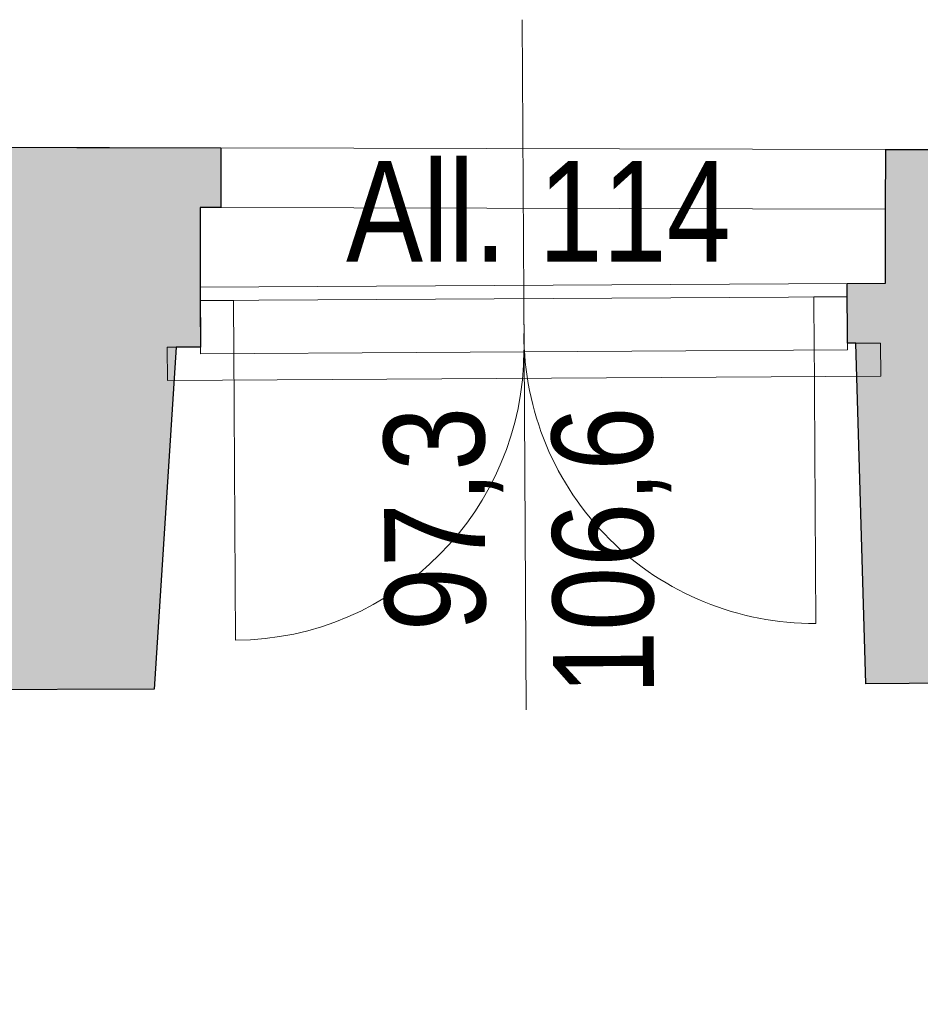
# Model space of a CAD drawing. Extents: x -6068 to 35118, y -17738 to 67348.
# Tile 82 of 88: x 216 to 351, y -130 to 19. Entities that reach past the tile are written whole.
import ezdxf

# ---------------------------------------------------------------- set-up
doc = ezdxf.new("R2010")
doc.units = 0
doc.header["$LTSCALE"] = 15
doc.linetypes.add('Continua', pattern=[0])
doc.linetypes.add('Cui_CONTINU', pattern=[0])
doc.layers.get('0').update_dxf_attribs({"linetype": 'CONTINUOUS'})
for name, color, linetype, lineweight, true_color in [('Baie Architectural - Seuil - NIVEAUX - Style par défaut', 7, 'Continua', 0, 0x000000), ('Enveloppe - NIVEAUX - Style par défaut', 7, 'Continua', 0, 0x000000), ('Fenêtre - Cadre - NIVEAUX - Style par défaut', 7, 'Continua', 0, 0x000000), ('Fenêtre - Mesures - NIVEAUX - Style par défaut', 7, 'Continua', 0, 0x000000), ('Fenêtre - Ouvertures - NIVEAUX - Style par défaut', 7, 'Continua', 0, 0x000000)]:
    doc.layers.add(name, color=color, linetype=linetype, lineweight=lineweight, true_color=true_color)
doc.layers.add('EDL_RDJ murs & cloisons', color=5, linetype='CONTINUOUS')
doc.layers.add('PIS-fond de plan', color=7, linetype='Cui_CONTINU')
doc.styles.add('MtXpl_Arial_Narrow', font='ARIALN.TTF')

# ---------------------------------------------------------------- blocks, each defined once
blk = doc.blocks.new('EDL_RDJ plan_2025 10 17')
at = {"layer": 'EDL_RDJ murs & cloisons', "linetype": 'Continuous', "ltscale": 0.08}
h = blk.add_hatch(color=9, dxfattribs=at)
h.dxf.hatch_style = 1
h.paths.add_polyline_path([(76.38, -258.37), (14.38, -258.7), (14.35, -253.7), (8.13, -253.73), (8.1, -260.3), (-0.9, -260.26), (-0.67, -212.2), (-0.33, -106.1), (0, 0), (260.41, -0.63), (260.38, -9.63), (257.3, -9.62), (257.27, -21.62), (257.32, -30.62), (253.69, -30.65), (250.36, -82.12), (75.45, -82.71), (76.37, -258.37)])
h = blk.add_hatch(color=9, dxfattribs=at)
h.dxf.hatch_style = 1
h.paths.add_polyline_path([(357.47, -81.33), (355.99, -30.03), (354.69, -30.04), (354.64, -21.04), (360.42, -21.01), (360.45, -9.87), (360.47, -0.87), (621.01, -1.52), (620.63, -151.71), (716.03, -151.82), (716.03, -160.82), (708.84, -160.82), (708.94, -171.81), (709.02, -180.81), (708.27, -180.82), (705.96, -229.76), (617.21, -230.56), (619.22, -558.37), (625.22, -558.33), (625.27, -566.33), (619.3, -566.37), (619.69, -662.37), (544.69, -662.67), (544.56, -622.13), (501.35, -622.27), (501.1, -548.77), (534.89, -548.66), (535.66, -363.3), (533.48, -79.97)])
at = {"color": 161, "linetype": 'Continua', "lineweight": 13, "ltscale": 0.1, "true_color": 0x7599ff}
for p, q in [((257.3, -21.62), (354.64, -21.04)), ((257.35, -30.62), (257.3, -21.62)), ((354.64, -21.04), (354.69, -30.04)), ((252.35, -30.65), (257.35, -30.62)), ((252.38, -35.65), (252.35, -30.65)), ((354.69, -30.04), (359.69, -30.01)), ((359.69, -30.01), (359.72, -35.01)), ((359.72, -35.01), (252.38, -35.65))]:
    blk.add_line(p, q, dxfattribs=at)
at = {"layer": 'Baie Architectural - Seuil - NIVEAUX - Style par défaut', "color": 103, "linetype": 'Continua', "lineweight": 5, "ltscale": 0.1, "true_color": 0x49c386}
for p, q in [((360.44, -0.87), (260.41, -0.63)), ((260.38, -9.63), (360.42, -9.87))]:
    blk.add_line(p, q, dxfattribs=at)
at = {"layer": 'EDL_RDJ murs & cloisons', "linetype": 'Continuous', "ltscale": 0.08}
blk.add_lwpolyline([(76.38, -258.37), (14.38, -258.7), (14.35, -253.7), (8.13, -253.73), (8.1, -260.3), (-0.9, -260.26), (-0.67, -212.2), (-0.33, -106.1), (0, 0), (260.41, -0.63), (260.38, -9.63), (257.3, -9.62), (257.27, -21.62), (257.32, -30.62), (253.69, -30.65), (250.36, -82.12), (75.45, -82.71), (76.37, -258.37)], close=True, dxfattribs=at)
for points in [[(357.47, -81.33), (355.99, -30.03), (354.69, -30.04), (354.64, -21.04), (360.42, -21.01), (360.45, -9.87), (360.47, -0.87), (621.01, -1.52)], [(619.69, -662.37), (544.69, -662.67), (544.56, -622.13), (501.35, -622.27), (501.1, -548.77), (534.89, -548.66), (535.66, -363.3), (533.48, -79.97), (357.47, -81.33)]]:
    blk.add_lwpolyline(points, dxfattribs=at)
at = {"layer": 'Enveloppe - NIVEAUX - Style par défaut', "color": 18, "linetype": 'Continua', "lineweight": 20, "ltscale": 0.1, "true_color": 0x000000}
for p, q in [((260.41, -0.63), (0, 0)), ((260.38, -9.63), (260.41, -0.63)), ((360.44, -0.87), (360.42, -9.87)), ((621.01, -1.5), (360.44, -0.87)), ((257.35, -30.62), (257.3, -21.62)), ((354.64, -21.04), (354.69, -30.04)), ((250.36, -82.12), (253.69, -30.65)), ((253.69, -30.65), (257.35, -30.62)), ((354.69, -30.04), (355.99, -30.03)), ((355.99, -30.03), (357.47, -81.33)), ((357.47, -81.33), (533.65, -79.97)), ((75.45, -82.71), (250.36, -82.12))]:
    blk.add_line(p, q, dxfattribs=at)
at = {"layer": 'Fenêtre - Cadre - NIVEAUX - Style par défaut', "color": 161, "linetype": 'Continua', "lineweight": 13, "ltscale": 0.1, "true_color": 0x7599ff}
for p, q in [((257.31, -23.62), (354.65, -23.04)), ((257.31, -23.62), (262.31, -23.59)), ((257.36, -31.62), (257.31, -23.62)), ((257.36, -31.62), (257.31, -23.62)), ((262.31, -23.59), (262.36, -31.59)), ((349.65, -23.07), (354.65, -23.04)), ((349.7, -31.07), (349.65, -23.07)), ((354.65, -23.04), (354.7, -31.04)), ((354.65, -23.04), (354.7, -31.04)), ((354.7, -31.04), (257.36, -31.62)), ((354.7, -31.04), (349.7, -31.07)), ((262.36, -31.59), (257.36, -31.62))]:
    blk.add_line(p, q, dxfattribs=at)
at = {"layer": 'Fenêtre - Mesures - NIVEAUX - Style par défaut', "color": 161, "linetype": 'Continua', "lineweight": 13, "ltscale": 0.1, "true_color": 0x7599ff}
for q in [(305.73, 18.67), (306.35, -85.25)]:
    blk.add_line((306.03, -31.33), q, dxfattribs=at)
at = {"layer": 'Fenêtre - Ouvertures - NIVEAUX - Style par défaut', "color": 161, "linetype": 'Continua', "lineweight": 13, "ltscale": 0.1, "true_color": 0x7599ff}
for p, q in [((262.36, -31.59), (262.31, -23.59)), ((306.03, -31.33), (305.98, -23.33)), ((306.03, -31.33), (305.98, -23.33)), ((349.7, -31.07), (349.65, -23.07)), ((349.68, -28.57), (349.94, -72.24)), ((262.35, -31.09), (262.61, -74.76))]:
    blk.add_line(p, q, dxfattribs=at)
at = {"layer": 'Fenêtre - Ouvertures - NIVEAUX - Style par défaut', "color": 161, "linetype": 'Continua', "lineweight": 5, "ltscale": 0.1, "true_color": 0x7599ff}
for centre, start, end in [((349.68, -28.57), 180, 270.3433), ((262.35, -31.09), 270.3432, 0)]:
    blk.add_arc(centre, 43.67, start, end, dxfattribs=at)
at = {"layer": 'Fenêtre - Mesures - NIVEAUX - Style par défaut', "color": 161, "linetype": 'Continuous', "true_color": 0x7599ff, "style": 'MtXpl_Arial_Narrow'}
blk.add_text('All. 114', height=15.153, dxfattribs=at).set_placement((279.26, -17.76))
for s, p in [('106,6', (325.59, -82.98)), ('97,3', (300.24, -73.36))]:
    blk.add_text(s, height=15.153, rotation=90.3432, dxfattribs=at).set_placement(p)

msp = doc.modelspace()

# ---------------------------------------------------------------- block references
at = {"layer": 'PIS-fond de plan'}
msp.add_blockref('EDL_RDJ plan_2025 10 17', (-14.33, 0), dxfattribs=at)

doc.saveas('drawing.dxf')
